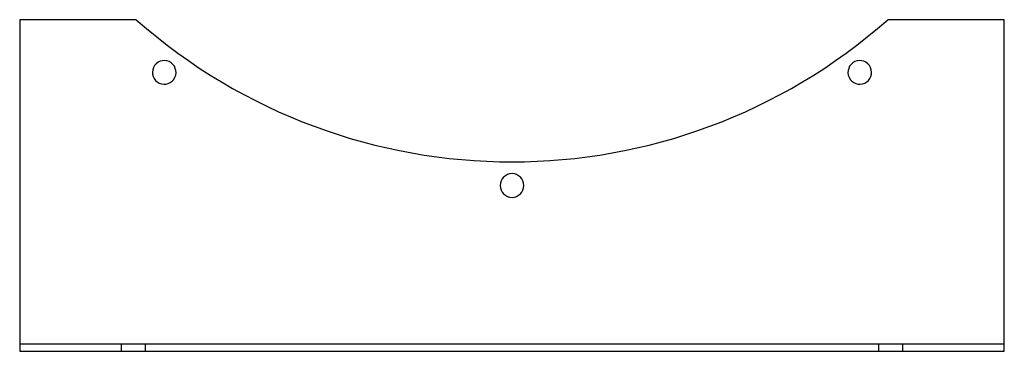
# Model space of a CAD drawing. Header units: millimetres. Extents: x -260 to 260, y -88 to 88.
import ezdxf

# ---------------------------------------------------------------- set-up
doc = ezdxf.new("R2010")
doc.units = ezdxf.units.MM
doc.layers.add('HIDDEN', color=7, linetype='Continuous')
doc.layers.add('THICK', color=7, linetype='Continuous')

msp = doc.modelspace()

# ---------------------------------------------------------------- linework, layer by layer
at = {"layer": 'HIDDEN'}
for p, q in [((-260, 87.5), (-260, 87.5)), ((-198.43, 87.5), (-198.43, 87.5)), ((198.43, 87.5), (198.43, 87.5)), ((260, 87.5), (260, 87.5)), ((-260, -83.5), (260, -83.5)), ((-260, -83.5), (-260, -83.5)), ((-260, -87.5), (-260, -87.5)), ((-206.25, -87.5), (-206.25, -83.5)), ((-193.75, -83.5), (-193.75, -87.5)), ((193.75, -87.5), (193.75, -83.5)), ((206.25, -83.5), (206.25, -87.5)), ((260, -83.5), (260, -83.5)), ((260, -87.5), (260, -87.5))]:
    msp.add_line(p, q, dxfattribs=at)
at = {"layer": 'THICK'}
for p, q in [((-198.43, 87.5), (-260, 87.5)), ((-260, 87.5), (-260, -87.5)), ((260, 87.5), (198.43, 87.5)), ((260, -87.5), (260, 87.5)), ((-260, -87.5), (260, -87.5))]:
    msp.add_line(p, q, dxfattribs=at)
for centre, radius, start, end in [((0, 312.5), 300, 228.5904, 311.4096), ((-183.68, 59.68), 6.25, 144, 324), ((-183.68, 59.68), 6.25, 324, 144), ((183.68, 59.68), 6.25, 36, 216), ((183.68, 59.68), 6.25, 216, 36), ((0, 0), 6.25, 0, 180), ((0, 0), 6.25, 180, 0)]:
    msp.add_arc(centre, radius, start, end, dxfattribs=at)

doc.saveas('drawing.dxf')
